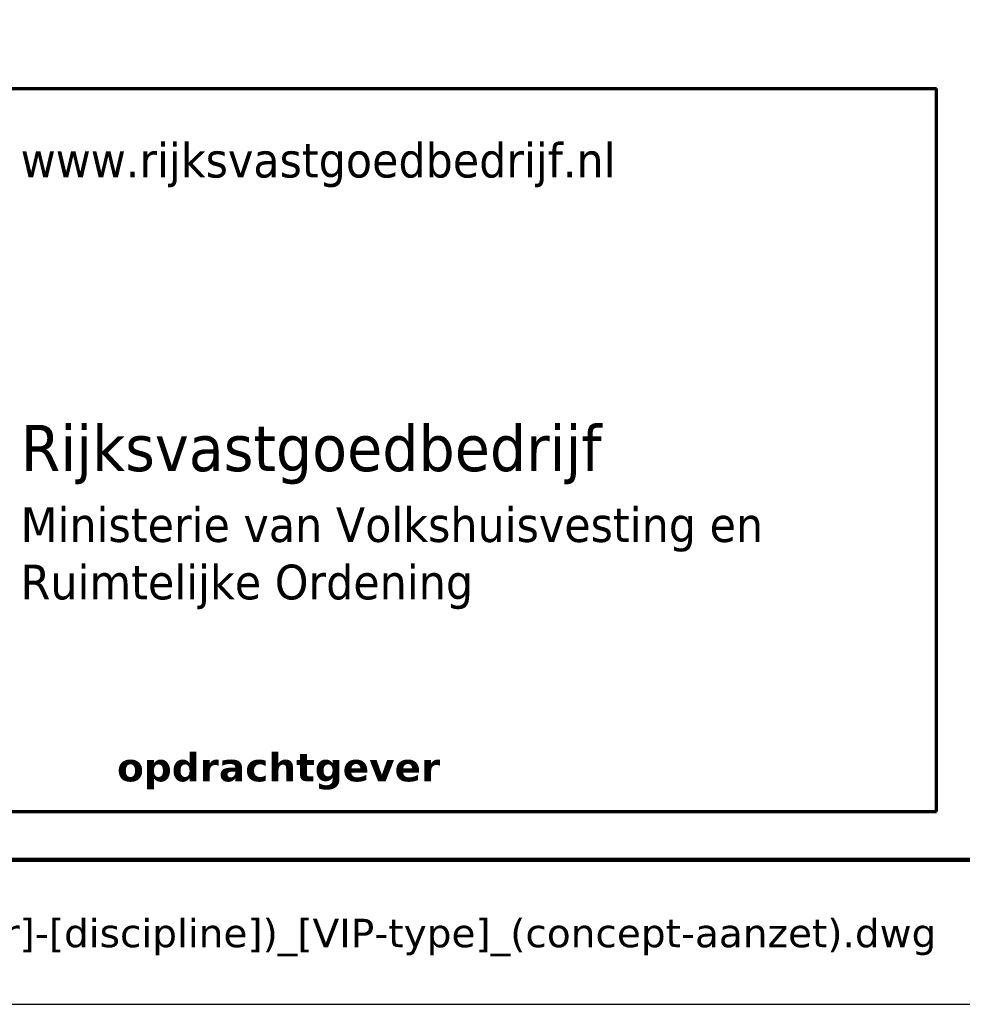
# Paper-space layout 'A4' of a CAD drawing. Header units: millimetres. Extents: x 0 to 217, y -304 to 0.
# Tile 75 of 78: x 107 to 156, y -297 to -246. Entities that reach past the tile are written whole.
import ezdxf
from ezdxf.enums import TextEntityAlignment as Align

# ---------------------------------------------------------------- set-up
doc = ezdxf.new("R2010")
doc.units = ezdxf.units.MM
doc.layers.add('--.--_-_bladrand', color=7, linetype='Continuous', plot=False)
for name, color, linetype in [('--.--_-_tekeningkader', 7, 'Continuous'), ('--.--_L_titelblok', 7, 'Continuous'), ('--.--_T_titelblok', 6, 'Continuous')]:
    doc.layers.add(name, color=color, linetype=linetype)
doc.styles.add('Verdana', font='verdana.ttf', dxfattribs={"height": 1.475})
doc.styles.add('Verdana_1', font='verdana.ttf', dxfattribs={"width": 0.9, "height": 2.4})
doc.styles.add('Verdana_2', font='verdana.ttf', dxfattribs={"width": 0.9, "height": 1.8})
doc.styles.add('Verdana_3', font='verdana.ttf', dxfattribs={"height": 2})
doc.styles.add('Verdana_B', font='verdanab.ttf', dxfattribs={"height": 1.475})
doc.styles.add('Verdana_B_1', font='verdanab.ttf', dxfattribs={"height": 2})
doc.styles.add('Verdana_B_2', font='verdanab.ttf', dxfattribs={"height": 3.05})
doc.styles.add('Verdana_B_3', font='verdanab.ttf', dxfattribs={"height": 2.525})

# ---------------------------------------------------------------- blocks, each defined once
blk = doc.blocks.new('RCS_--_tekeningkader_A4')
at = {"layer": '--.--_-_bladrand'}
blk.add_lwpolyline([(0, 0), (0, -297), (210, -297), (210, 0)], close=True, dxfattribs=at)
at = {"layer": '--.--_-_tekeningkader', "lineweight": 120}
blk.add_lwpolyline([(7.5, -7.5), (7.5, -289.5), (202.5, -289.5), (202.5, -7.5)], close=True, dxfattribs=at)
blk = doc.blocks.new('RCS_--_titelblok_groot')
at = {"layer": '--.--_L_titelblok', "lineweight": 70}
for p, q in [((-125, 47.5), (-55, 47.5)), ((-55, 10), (-55, 47.5)), ((-125, 10), (-55, 10))]:
    blk.add_line(p, q, dxfattribs=at)
at = {"layer": '--.--_T_titelblok', "style": 'Verdana'}
blk.add_text('D:\\( + ) DATA\\§ TEKENING - template\\2025-02-01\\[V-code]_([context]-[cluster]-[discipline])_[VIP-type]_(concept-aanzet).dwg', height=1.475, dxfattribs=at).set_placement((-55, 3.7), align=Align.MIDDLE_RIGHT)
at = {"layer": '--.--_T_titelblok', "color": 7, "attachment_point": 1}
for s, insert, char_height, width, style in [('www.rijksvastgoedbedrijf.nl', (-102.498, 44.69), 1.8, 37.30252, 'Verdana_2'), ('Rijksvastgoedbedrijf', (-102.499, 30.058), 2.4, 37.87973, 'Verdana_1'), ('Ministerie van Volkshuisvesting en ', (-102.503, 25.784), 1.8, 46.82657, 'Verdana_2'), ('Ruimtelijke Ordening', (-102.503, 22.807), 1.8, 28.21138, 'Verdana_2'), ('opdrachtgever', (-97.5, 13.041), 1.475, 20.92404, 'Verdana_B')]:
    blk.add_mtext(s, dxfattribs=dict(at, insert=insert, char_height=char_height, width=width, style=style))
at = {"layer": '--.--_T_titelblok', "style": 'Verdana_3'}
for tag, p in [('$RCS_OG_PRJ_CODE', (-82.675, 282.513)), ('$RCS_OG_PRJ_NAAM', (-82.788, 275.13)), ('$RCS_V_NAAM', (-82.788, 267.63)), ('$RCS_V_ADRES1', (-82.788, 260.13)), ('$RCS_V_ADRES2', (-82.788, 256.38)), ('$RCS_V_ADRES3', (-82.788, 252.63)), ('$RCS_V_CMP_CODE', (-82.788, 240.13)), ('$RCS_V_CMP_CODE_OUD', (-32.729, 240.13)), ('$RCS_V_BWK_CODE', (-82.788, 232.63)), ('$RCS_V_BWK_CODE_OUD', (-32.729, 232.63)), ('$RCS_V_DEEL_CODE', (-82.729, 225.13)), ('$RCS_VIP_BWL_NAAM', (-82.548, 217.63)), ('$RCS_VIP_LOC_SPEC', (-82.548, 210.13)), ('$RCS_VIP_TYPE_NAAM', (-82.548, 177.63)), ('$RCS_VIP_TYPE_SPEC', (-82.548, 170.13)), ('$RCS_VIP_ASPECT', (-82.548, 158.88)), ('$RCS_VIP_ASSET', (-82.548, 147.63)), ('$RCS_VIP_ASSET_SPEC', (-82.548, 140.13)), ('$RCS_TEK_AUTEUR', (-162.788, 127.63)), ('$RCS_TEK_CONTROLE', (-162.788, 120.13)), ('$RCS_ON_PRJ_CODE', (-82.729, 120.13)), ('$RCS_TEK_ACCORDERING', (-162.788, 112.63)), ('$RCS_ON_BEDRIJF_NAAM', (-82.548, 112.63)), ('$RCS_VIP_DATUM_PEIL', (-162.729, 105.13)), ('$RCS_ON_BEDRIJF_ADRES1', (-82.548, 105.13)), ('$RCS_ON_BEDRIJF_ADRES2', (-82.548, 101.38)), ('$RCS_VIP_DATUM_CONTROLE', (-162.729, 97.63)), ('$RCS_ON_BEDRIJF_ADRES3', (-82.548, 97.63)), ('$RCS_TEK_NR', (-162.788, 85.13)), ('$RCS_TEK_NAAM', (-162.788, 77.63)), ('$RCS_VIP_DOC_CODE', (-162.729, 70.13)), ('$RCS_VIP_BESTAND_NAAM', (-162.548, 62.63)), ('$RCS_VIP_BESTAND_NAAM_BRON', (-162.548, 55.13)), ('$RCS_VIP_FASE', (-162.548, 42.63)), ('$RCS_VIP_FASE_CODE', (-162.729, 35.13)), ('$RCS_VIP_STATUS', (-162.548, 27.63))]:
    blk.add_attdef(tag, p, '', height=2, dxfattribs=at)
at = {"layer": '--.--_T_titelblok'}
for tag, height, style, p in [('$RCS_VIP_CONTEXT', 3.05, 'Verdana_B_2', (-113.75, 192.176)), ('$RCS_VIP_CLUSTER', 3.05, 'Verdana_B_2', (-96.25, 192.176)), ('$RCS_VIP_DISCIPLINE', 3.05, 'Verdana_B_2', (-78.75, 192.176)), ('$RCS_VIP_TYPE_CODE', 3.05, 'Verdana_B_2', (-61.25, 192.176)), ('$RCS_VIP_BWL_CODE', 3.05, 'Verdana_B_2', (-43.75, 192.176)), ('$RCS_VIP_REF_CODE', 3.05, 'Verdana_B_2', (-23.75, 192.176)), ('$RCS_VIP_SCHAAL', 2, 'Verdana_B_1', (-30, 84.335)), ('$RCS_VIP_SCHAAL_DIV', 2, 'Verdana_B_1', (-30, 80.895)), ('$RCS_VIP_FORMAAT', 3.05, 'Verdana_B_2', (-30, 69.676)), ('$RCS_VIP_BLAD_NR', 3.05, 'Verdana_B_2', (-38.75, 57.176)), ('$RCS_VIP_BLAD_NR_TOT', 3.05, 'Verdana_B_2', (-21.25, 57.176)), ('$RCS_VIP_IB_RUBRICERING', 2.525, 'Verdana_B_3', (-165, 15.794))]:
    blk.add_attdef(tag, text='', height=height, dxfattribs=dict(at, style=style)).set_placement(p, align=Align.CENTER)

psp = doc.layouts.new('A4')

# ---------------------------------------------------------------- block references
for name, p in [('RCS_--_tekeningkader_A4', (0, 0)), ('RCS_--_titelblok_groot', (210, -297))]:
    psp.add_blockref(name, p)

doc.saveas('drawing.dxf')
